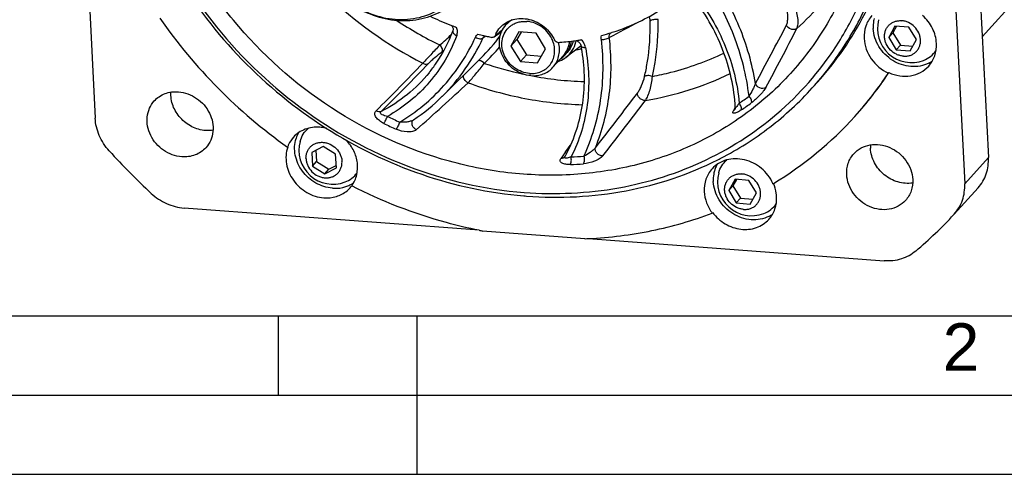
# Model space of a CAD drawing. Header units: millimetres. Extents: x 0 to 420, y 0 to 297.
# Tile 2 of 40: x 105 to 167, y 0 to 29. Entities that reach past the tile are written whole.
import ezdxf

# ---------------------------------------------------------------- set-up
doc = ezdxf.new("R2010")
doc.units = ezdxf.units.MM
doc.header["$LTSCALE"] = 23.1
doc.layers.get('0').update_dxf_attribs({"linetype": 'CONTINUOUS'})
doc.layers.add('COMPONENTS', color=7, linetype='CONTINUOUS')
doc.styles.add('TEXTSTYLE_2', font='arial.ttf')

msp = doc.modelspace()

# ---------------------------------------------------------------- linework, layer by layer
at = {"color": 7, "linetype": 'CONTINUOUS'}
msp.add_line((25, 10), (410, 10), dxfattribs=at)
at = {"color": 2, "linetype": 'CONTINUOUS'}
for p, q in [((121.25, 5), (121.25, 10)), ((130, 0), (130, 10)), ((20, 5), (415, 5)), ((0, 0), (232.75, 0))]:
    msp.add_line(p, q, dxfattribs=at)
at = {"layer": 'COMPONENTS', "color": 7, "linetype": 'CONTINUOUS'}
for p, q in [((201.81272, 67.56042), (165.70296, 27.6353)), ((163.87849, 63.60889), (166.08965, 20.01084)), ((108.73538, 40.88054), (109.66795, 22.49294)), ((163.64465, 36.96573), (164.58872, 18.35131)), ((135.84448, 28.6419), (135.6153, 28.38851)), ((132.25666, 27.99249), (132.25662, 27.9924)), ((160.18747, 28.30986), (159.78798, 27.5961)), ((160.28423, 28.30257), (160.05255, 27.88863)), ((161.06218, 28.2439), (160.18747, 28.30986)), ((161.53742, 27.46418), (161.06218, 28.2439)), ((136.42826, 27.93722), (135.9289, 27.04502)), ((135.9289, 27.04502), (136.31049, 27.46693)), ((136.56782, 27.92669), (136.31049, 27.46693)), ((136.31049, 27.46693), (136.90453, 26.49228)), ((137.52165, 27.85476), (136.42826, 27.93722)), ((138.11569, 26.88011), (137.52165, 27.85476)), ((142.29478, 27.90562), (142.33076, 27.91705)), ((159.78798, 27.5961), (160.05255, 27.88863)), ((159.78798, 27.5961), (160.26321, 26.81638)), ((160.05255, 27.88863), (160.52778, 27.10891)), ((161.13793, 26.75042), (161.53742, 27.46418)), ((135.9289, 27.04502), (136.52294, 26.07037)), ((137.61634, 25.98791), (138.11569, 26.88011)), ((140.3618, 27.06223), (139.40149, 26.33124)), ((140.36832, 27.03398), (140.36833, 27.0339)), ((160.26321, 26.81638), (160.52778, 27.10891)), ((160.26321, 26.81638), (161.13793, 26.75042)), ((160.52778, 27.10891), (161.30574, 27.05024)), ((134.0263, 26.28545), (131.59544, 23.8793)), ((133.84018, 26.10498), (134.0263, 26.28545)), ((136.52294, 26.07037), (136.90453, 26.49228)), ((136.90453, 26.49228), (137.85837, 26.42035)), ((139.22936, 26.42123), (138.58193, 25.70538)), ((139.3239, 26.46612), (139.47908, 26.6377)), ((136.52294, 26.07037), (137.61634, 25.98791)), ((159.79882, 25.37231), (159.77338, 25.34418)), ((150.0997, 23.17107), (150.09969, 23.17114)), ((129.76407, 22.3797), (129.76576, 22.38115)), ((129.76407, 22.3797), (129.76424, 22.37986)), ((129.76576, 22.38115), (129.76677, 22.38194)), ((129.7669, 22.38203), (129.76681, 22.38197)), ((121.8411, 20.69548), (121.81566, 20.66735)), ((124.07744, 20.70898), (123.34178, 20.33498)), ((124.85683, 20.22073), (124.07744, 20.70898)), ((123.34178, 20.33498), (123.38551, 19.47272)), ((123.61416, 20.47346), (123.65008, 19.76524)), ((124.90056, 19.35847), (124.85683, 20.22073)), ((139.33343, 20.05763), (139.33336, 20.05753)), ((139.33359, 20.05783), (139.33344, 20.05762)), ((123.38551, 19.47272), (123.65008, 19.76524)), ((123.38551, 19.47272), (124.1649, 18.98446)), ((123.65008, 19.76524), (124.42947, 19.27699)), ((124.1649, 18.98446), (124.90056, 19.35847)), ((124.42947, 19.27699), (124.89275, 19.51251)), ((124.1649, 18.98446), (124.42947, 19.27699)), ((150.08843, 18.63239), (149.68894, 17.91863)), ((149.68894, 17.91863), (149.95351, 18.21116)), ((150.18519, 18.6251), (149.95351, 18.21116)), ((149.95351, 18.21116), (150.42874, 17.43144)), ((150.96314, 18.56643), (150.08843, 18.63239)), ((151.43837, 17.78671), (150.96314, 18.56643)), ((152.47968, 18.35495), (152.51096, 18.3738)), ((165.43284, 18.09284), (163.9319, 16.43332)), ((149.68894, 17.91863), (150.16417, 17.13891)), ((150.16417, 17.13891), (150.42874, 17.43144)), ((150.42874, 17.43144), (151.2067, 17.37277)), ((151.03889, 17.07295), (151.43837, 17.78671)), ((133.91183, 15.41454), (115.28169, 16.81945)), ((150.16417, 17.13891), (151.03889, 17.07295)), ((148.67087, 16.52566), (148.64543, 16.49753)), ((163.90673, 16.4059), (163.93226, 16.43391)), ((140.6008, 14.88007), (134.13957, 15.36732)), ((140.6008, 14.88007), (140.62787, 14.88119)), ((140.82557, 14.89317), (159.50957, 13.48419))]:
    msp.add_line(p, q, dxfattribs=at)
at = {"layer": 'COMPONENTS', "color": 9, "linetype": 'CONTINUOUS'}
for p, q in [((135.38172, 28.04722), (135.35398, 28.02682)), ((134.33818, 27.68183), (134.16197, 27.55413)), ((131.59515, 23.87901), (131.59544, 23.8793)), ((150.05135, 23.09576), (149.98243, 22.96562)), ((150.09313, 23.17476), (150.05135, 23.09576)), ((150.09877, 23.18545), (150.09313, 23.17476)), ((139.22067, 20.14065), (139.08035, 19.95008)), ((139.22693, 20.14917), (139.22067, 20.14065)), ((139.35972, 20.3302), (139.22693, 20.14917)), ((166.08965, 20.01084), (164.58872, 18.35131))]:
    msp.add_line(p, q, dxfattribs=at)
at = {"layer": 'COMPONENTS', "color": 7, "linetype": 'CONTINUOUS'}
for points in [[(132.18544, 28.35003), (132.19813, 28.33343), (132.22456, 28.2899), (132.24572, 28.24459), (132.26123, 28.1985), (132.27099, 28.15237), (132.27494, 28.10726), (132.27322, 28.06401), (132.26607, 28.02303), (132.25663, 27.9924)], [(134.26079, 27.67695), (134.28648, 27.69258), (134.28855, 27.6935)], [(134.87101, 27.62544), (134.92969, 27.67033), (135.03577, 27.74979), (135.14519, 27.82965)], [(135.14519, 27.82965), (135.25814, 27.91001), (135.34548, 27.9706)], [(140.048, 27.39721), (140.06249, 27.39261), (140.10831, 27.37224), (140.15208, 27.34692)], [(140.15208, 27.34692), (140.19363, 27.31678), (140.23209, 27.28243), (140.26676, 27.24459)], [(140.26676, 27.24459), (140.29759, 27.20326), (140.32389, 27.15919), (140.34509, 27.11327), (140.36098, 27.06579), (140.36832, 27.03398)], [(150.09972, 23.17104), (150.09999, 23.14532), (150.09839, 23.12296), (150.09554, 23.10383), (150.09217, 23.08874), (150.08908, 23.0782), (150.08835, 23.07602)], [(139.33902, 20.06653), (139.33719, 20.06337), (139.33398, 20.05838), (139.33359, 20.05783)]]:
    msp.add_lwpolyline(points, dxfattribs=at)
at = {"layer": 'COMPONENTS', "color": 9, "linetype": 'CONTINUOUS'}
for centre, radius, start, end in [((142.07416, 41.30466), 17.74392, 312.189928, 326.8356708), ((142.10842, 48.94809), 25.80837, 226.2281509, 242.9319298), ((142.06321, 48.81509), 24.16466, 236.4649959, 243.8932254), ((143.05463, 17.5762), 12.98135, 126.3850249, 128.1728931), ((-56.7015, 406.1118), 427.56706, 297.7136053, 298.0015752), ((-36.84115, 127.25064), 214.34288, 331.4138372, 332.5294619), ((-34.87396, 125.34272), 212.40248, 331.6342126, 332.7708185), ((125.83007, 34.00635), 8.8789, 309.0990487, 315.6525372), ((122.79661, 32.75814), 12.50013, 314.7457605, 335.3977166), ((142.36033, 18.46493), 11.85357, 128.189542, 128.8629987), ((125.76582, 33.81749), 9.19984, 309.099358, 310.2855563), ((125.3701, 35.2991), 12.88513, 313.5278601, 319.8954908), ((139.75682, 29.44929), 2.64692, 276.2274988, 282.3983347), ((139.77032, 29.38364), 2.5799, 282.4186769, 283.9817927), ((138.07776, 27.46273), 1.55271, 317.8740974, 320.9829273), ((138.07743, 27.46299), 1.55313, 320.9831552, 322.8739901), ((138.07715, 27.4632), 1.55347, 322.8741264, 324.3483999), ((138.07233, 27.46661), 1.55939, 324.3496742, 326.7766454), ((138.06739, 27.46988), 1.56531, 326.7757415, 327.6113551), ((44.15259, 107.67267), 118.77858, 314.5012456, 316.5370331), ((44.88667, 107.32814), 118.27861, 314.4664792, 316.527793), ((141.48899, 47.43185), 22.66411, 251.3576209, 257.8064566), ((141.2442, 46.24904), 21.45593, 259.1174111, 268.1814685), ((38.69337, 125.65625), 138.27795, 311.2954064, 313.1239983), ((12.76212, 122.26878), 163.8384, 321.6575314, 323.1905544), ((139.85099, 38.88808), 18.67536, 304.1888397, 306.5257827), ((14.71414, 120.65059), 161.99074, 321.6353093, 323.2006131), ((149.85943, 23.19429), 0.25838, 329.8939547, 332.1233618), ((139.78726, 38.74086), 19.01799, 304.1995641, 306.5365071), ((139.61869, 45.90577), 25.97489, 243.7536969, 245.6293448), ((149.83616, 23.21846), 0.2921, 300.0512591, 307.2088278), ((139.59067, 45.88982), 26.44953, 243.7564051, 245.6320529), ((30.11931, 100.32038), 135.39534, 323.7869289, 324.0312976), ((139.11964, 20.22698), 0.27432, 293.1815058, 300.5501317), ((139.5048, 19.97454), 0.18958, 150.9432283, 154.225872), ((138.9107, 41.9673), 21.93452, 272.1406135, 274.2400869), ((138.85165, 41.8823), 22.33451, 272.1399067, 274.2393801)]:
    msp.add_arc(centre, radius, start, end, dxfattribs=at)
at = {"layer": 'COMPONENTS', "color": 7, "linetype": 'CONTINUOUS'}
for centre, radius, start, end in [((138.53583, 40.09518), 12.74951, 296.3541868, 310.5809199), ((140.92029, 47.63261), 33.04712, 214.7106256, 234.6827956), ((138.43187, 44.65674), 17.46641, 244.186404, 248.6370079), ((136.77621, 27.33711), 1.56625, 119.3823293, 137.8336993), ((138.28009, 40.62277), 13.3358, 287.6826584, 296.3325213), ((161.23033, 28.15763), 2.15077, 165.004337, 290.7415646), ((138.34281, 44.4361), 17.22848, 248.6455644, 249.0556645), ((138.30952, 44.34858), 17.13485, 249.0549967, 250.1772615), ((136.73485, 27.22163), 1.37306, 126.7934843, 134.7651532), ((138.1597, 43.86354), 16.62701, 254.926066, 256.2272348), ((125.1712, 35.22921), 12.58586, 314.7146086, 323.2230517), ((138.14129, 43.7894), 16.55061, 256.2280061, 256.5057588), ((138.13198, 43.75046), 16.51058, 256.5056592, 257.0353666), ((138.11368, 43.67036), 16.42841, 257.0349055, 258.1000548), ((136.53339, 27.06638), 1.72891, 153.6569657, 158.689644), ((136.87307, 26.71668), 1.82232, 18.3792662, 21.6807947), ((138.00001, 41.87036), 14.61779, 273.5281297, 277.4007851), ((138.02571, 41.6559), 14.4018, 277.4092961, 278.072554), ((138.21109, 27.75982), 1.88194, 346.0422757, 348.9034824), ((138.03201, 41.61116), 14.35662, 278.0727376, 278.383452), ((138.04106, 41.55058), 14.29537, 278.3829759, 279.3599076), ((138.17408, 40.94533), 13.67531, 284.7390265, 287.5371161), ((137.01078, 26.79184), 1.98549, 11.6324283, 14.3156808), ((128.93389, 24.86801), 11.63776, 10.1918591, 10.7257943), ((138.14666, 27.53108), 1.58746, 304.9984493, 317.8659815), ((138.14768, 27.52971), 1.58578, 317.8781457, 326.1820895), ((138.3491, 27.71347), 1.73727, 304.1603408, 307.2734227), ((161.44633, 27.68186), 1.92196, 296.9227257, 305.27958), ((140.79334, 37.84895), 22.72908, 317.8847455, 326.621593), ((140.81361, 37.88104), 22.73558, 317.8863543, 326.6204186), ((122.72013, 32.8532), 12.62149, 303.9393887, 314.6816132), ((140.73079, 37.92813), 22.82858, 301.0661638, 317.8426282), ((124.24832, 20.62199), 1.98004, 162.2909734, 162.8434979), ((124.20174, 20.63774), 1.93087, 151.1080147, 162.3156697), ((124.68874, 20.47432), 2.15081, 165.0040985, 290.7409453), ((160.63522, 20.69199), 1.99696, 176.7000697, 182.913625), ((142.49539, 49.37915), 43.10907, 222.1866684, 227.2067527), ((131.15716, 24.61425), 9.36079, 330.9342515, 332.1328947), ((139.5131, 38.66541), 21.05606, 296.7465042, 297.3444229), ((150.6842, 18.62944), 1.97333, 159.8904205, 165.834606), ((150.63862, 18.64632), 1.92472, 150.9598986, 159.8959021), ((151.13129, 18.48017), 2.15077, 165.004337, 290.7415646), ((124.38569, 19.35246), 1.87224, 309.4960766, 317.8056193), ((124.88412, 20.04024), 1.96862, 293.9682116, 294.3508731), ((124.89332, 20.02044), 1.9468, 294.3443346, 298.4634942), ((124.3928, 19.34583), 1.86252, 317.8097936, 322.5380741), ((124.91121, 19.98719), 1.90904, 298.4673619, 304.6912118), ((124.37438, 19.31214), 1.85357, 323.7136263, 324.87118), ((150.17682, 17.33709), 2.51777, 23.8454042, 24.1634351), ((138.80836, 42.74302), 25.24212, 265.306563, 265.68733), ((151.34731, 18.00435), 1.92191, 296.9226704, 305.2964414), ((142.29661, 36.55234), 29.54448, 310.550105, 317.0075417), ((139.67336, 44.45188), 29.60633, 258.7779278, 259.2273658), ((139.497, 41.93567), 27.07811, 272.3935513, 272.813419)]:
    msp.add_arc(centre, radius, start, end, dxfattribs=at)
for points, knots in [([(154.96231, 24.40107), (155.68715, 25.20247), (157.01358, 26.93043), (158.5692, 29.81666), (159.66407, 32.94424), (160.48732, 37.37885), (160.24769, 43.22099), (158.01666, 50.01362), (154.0399, 56.14705), (148.62791, 61.1531), (142.20235, 64.65026), (137.47903, 65.80958), (135.12191, 66.05064)], [0, 0, 0, 0, 0.05781141, 0.11595199, 0.17471939, 0.23435299, 0.35646445, 0.48287006, 0.6125034, 0.74339334, 0.87323372, 1, 1, 1, 1]), ([(156.6362, 27.30134), (157.17345, 28.15741), (158.1244, 29.96348), (159.48598, 33.85839), (160.10987, 39.15524), (159.10102, 45.60385), (156.43958, 51.75678), (152.32012, 57.19188), (147.02854, 61.54129), (140.93225, 64.50548), (136.5285, 65.43145), (134.3402, 65.59647)], [0, 0, 0, 0, 0.0578605, 0.11631826, 0.23551434, 0.3587866, 0.48584854, 0.61542042, 0.74560712, 0.87436763, 1, 1, 1, 1]), ([(119.11676, 61.23935), (118.20922, 60.53419), (116.5123, 58.96363), (114.41196, 56.19905), (112.80852, 53.09426), (111.74019, 49.72481), (111.23085, 46.16995), (111.30978, 41.25923), (112.86395, 35.08211), (116.77827, 28.39283), (122.39614, 22.92153), (129.21019, 19.15664), (134.25696, 17.99417), (136.76404, 17.80511)], [0, 0, 0, 0, 0.05809815, 0.11619278, 0.17466861, 0.23386805, 0.29405561, 0.3553938, 0.48126935, 0.61100326, 0.74244339, 0.87290433, 1, 1, 1, 1]), ([(113.96509, 55.97125), (113.45133, 55.09852), (112.54771, 53.26351), (111.27814, 49.32699), (110.75948, 44.00779), (111.86509, 37.56273), (114.59252, 31.42941), (118.74905, 26.01663), (124.05478, 21.68045), (130.1519, 18.71103), (134.55342, 17.7653), (136.74294, 17.58554)], [0, 0, 0, 0, 0.05789062, 0.11640922, 0.23576724, 0.35915414, 0.48622998, 0.61571997, 0.74577594, 0.87441946, 1, 1, 1, 1]), ([(155.28099, 24.75345), (155.87505, 25.41032), (156.97978, 26.80704), (158.35108, 29.10681), (159.42051, 31.5833), (160.43023, 35.09303), (160.86179, 39.76729), (160.31907, 43.50588), (159.84381, 45.3431)], [0, 0, 0, 0, 0.12105677, 0.24257988, 0.36500548, 0.48871231, 0.74060963, 1, 1, 1, 1]), ([(157.21241, 31.14331), (156.75819, 29.99919), (155.63493, 27.79824), (153.35003, 24.88888), (150.54104, 22.47338), (147.29373, 20.62521), (143.70587, 19.39732), (139.88462, 18.8234), (135.94129, 18.91792), (130.64412, 19.93263), (124.326, 22.81868), (119.12392, 27.47365), (115.93673, 31.98281), (114.11367, 35.6492), (112.91296, 39.4926), (112.54731, 42.13134), (112.48091, 43.44061)], [0, 0, 0, 0, 0.05869233, 0.11697078, 0.17531958, 0.23421267, 0.29404936, 0.35510422, 0.4174992, 0.48119826, 0.61127744, 0.74309943, 0.80879694, 0.87369892, 0.93749501, 1, 1, 1, 1]), ([(123.21943, 33.94619), (123.28099, 33.42487), (123.56395, 32.38089), (124.39668, 30.98015), (125.57318, 29.82565), (126.99671, 29.01369), (128.55129, 28.61255), (130.10968, 28.66133), (131.53763, 29.16286), (132.32206, 29.78096), (132.64607, 30.13925)], [0, 0, 0, 0, 0.12574736, 0.25510692, 0.38609266, 0.5162221, 0.64326622, 0.76591642, 0.88428216, 1, 1, 1, 1]), ([(123.28142, 34.13815), (123.3078, 33.61805), (123.52971, 32.56411), (124.29916, 31.13379), (125.43891, 29.94438), (126.84693, 29.103), (128.39915, 28.68607), (129.95816, 28.73777), (131.37807, 29.26167), (132.1428, 29.90409), (132.45234, 30.27392)], [0, 0, 0, 0, 0.12501376, 0.25408798, 0.38520729, 0.51568964, 0.64306443, 0.76586575, 0.88422689, 1, 1, 1, 1]), ([(150.09969, 23.17118), (150.03431, 24.41764), (149.46784, 26.94542), (148.17034, 29.1785), (147.36878, 30.1932)], [0, 0, 0, 0, 0.4911596, 1, 1, 1, 1]), ([(135.24464, 28.21721), (135.35195, 28.33587), (135.60475, 28.54491), (136.21763, 28.81043), (137.11481, 28.81048), (138.08194, 28.31906), (138.54056, 27.73541), (138.6913, 27.4105)], [0, 0, 0, 0, 0.11638526, 0.23479654, 0.48046667, 0.73943257, 1, 1, 1, 1]), ([(135.91248, 28.32117), (135.98312, 28.37401), (136.13607, 28.46701), (136.38931, 28.56211), (136.66038, 28.61121), (136.84597, 28.61241), (136.93898, 28.60539)], [0, 0, 0, 0, 0.24347545, 0.49058781, 0.7425773, 1, 1, 1, 1]), ([(158.73024, 28.97141), (158.55968, 28.78284), (158.29066, 28.32213), (158.22417, 27.79511), (158.23748, 27.53275)], [0, 0, 0, 0, 0.49184585, 1, 1, 1, 1]), ([(158.86991, 28.78982), (158.85722, 28.73957), (158.81386, 28.53454), (158.80188, 28.32306), (158.80987, 28.16562)], [0, 0, 0, 0, 0.24743293, 1, 1, 1, 1]), ([(160.71951, 26.41003), (160.64438, 26.4157), (160.49332, 26.44195), (160.20327, 26.54943), (159.88076, 26.77899), (159.65476, 27.10306), (159.55289, 27.39221), (159.51922, 27.61361), (159.52951, 27.83219), (159.58358, 28.03956), (159.67957, 28.22753), (159.81384, 28.38856), (159.98103, 28.51619), (160.17441, 28.60542), (160.38617, 28.65297), (160.53255, 28.65578), (160.60589, 28.65025)], [0, 0, 0, 0, 0.06387024, 0.12904133, 0.26108216, 0.39240484, 0.45677746, 0.51968184, 0.58103955, 0.64101048, 0.69998342, 0.75852176, 0.81726721, 0.87682524, 0.93765253, 1, 1, 1, 1]), ([(160.71951, 26.41003), (160.79285, 26.4045), (160.93922, 26.40731), (161.15099, 26.45486), (161.34437, 26.54409), (161.51155, 26.67172), (161.64582, 26.83275), (161.74182, 27.02072), (161.79589, 27.2281), (161.80617, 27.44667), (161.77251, 27.66807), (161.67064, 27.95722), (161.44464, 28.28129), (161.12213, 28.51085), (160.83207, 28.61833), (160.68102, 28.64459), (160.60589, 28.65025)], [0, 0, 0, 0, 0.06234747, 0.12317476, 0.18273279, 0.24147824, 0.30001658, 0.35898952, 0.41896045, 0.48031816, 0.54322254, 0.60759516, 0.73891784, 0.87095867, 0.93612976, 1, 1, 1, 1]), ([(162.80808, 27.21813), (162.7915, 27.54504), (162.60808, 28.20855), (162.18739, 28.74886), (161.93345, 28.97421)], [0, 0, 0, 0, 0.49086796, 1, 1, 1, 1]), ([(130.76466, 25.36903), (130.92253, 25.5643), (131.52453, 26.37405), (131.99205, 27.28282), (132.25666, 27.99249)], [0, 0, 0, 0, 0.24899209, 1, 1, 1, 1]), ([(137.1933, 25.1801), (137.00988, 25.19393), (136.64073, 25.27525), (136.13581, 25.53731), (135.70814, 25.9201), (135.39172, 26.39366), (135.21188, 26.92133), (135.18475, 27.46211), (135.31478, 27.97174), (135.50249, 28.26377), (135.61531, 28.3885)], [0, 0, 0, 0, 0.12651003, 0.25626769, 0.38725833, 0.51711379, 0.64378089, 0.76611742, 0.88432323, 1, 1, 1, 1]), ([(137.10562, 25.31974), (136.94083, 25.33216), (136.60915, 25.40625), (136.15727, 25.64543), (135.77758, 25.99425), (135.50153, 26.42435), (135.35218, 26.90114), (135.34384, 27.38599), (135.47944, 27.83738), (135.66088, 28.09027), (135.76794, 28.1965)], [0, 0, 0, 0, 0.12675174, 0.25678772, 0.38798524, 0.51787586, 0.64436862, 0.7663888, 0.88431833, 1, 1, 1, 1]), ([(138.56648, 27.38991), (138.50091, 27.55488), (138.31985, 27.86944), (137.93285, 28.24943), (137.46185, 28.51149), (137.11252, 28.5923), (136.93898, 28.60539)], [0, 0, 0, 0, 0.24998096, 0.5033732, 0.75492908, 1, 1, 1, 1]), ([(162.31657, 25.96821), (162.14812, 25.88261), (161.77817, 25.75872), (160.98256, 25.71847), (159.98368, 26.06515), (159.09752, 26.95663), (158.83011, 27.76658), (158.80987, 28.16562)], [0, 0, 0, 0, 0.11793419, 0.23966928, 0.49229995, 0.75061363, 1, 1, 1, 1]), ([(138.89957, 27.28028), (138.85749, 27.27768), (138.76921, 27.30289), (138.70955, 27.37117), (138.6913, 27.4105)], [0, 0, 0, 0, 0.4929374, 1, 1, 1, 1]), ([(139.85663, 27.37103), (139.82577, 27.23487), (139.73094, 26.97082), (139.57138, 26.73975), (139.47907, 26.63769)], [0, 0, 0, 0, 0.50359855, 1, 1, 1, 1]), ([(158.23748, 27.53275), (158.26051, 27.07856), (158.59839, 26.15944), (159.34692, 25.54017), (159.77338, 25.34418)], [0, 0, 0, 0, 0.49212389, 1, 1, 1, 1]), ([(136.76404, 17.80511), (138.75232, 17.65517), (142.72513, 17.83277), (148.33939, 19.60734), (153.16463, 22.78474), (155.63761, 25.71017), (156.6362, 27.30134)], [0, 0, 0, 0, 0.25902541, 0.51024752, 0.75596084, 1, 1, 1, 1]), ([(137.10562, 25.31974), (137.23181, 25.31022), (137.48382, 25.31917), (137.84321, 25.42061), (138.15979, 25.60513), (138.41546, 25.86314), (138.59585, 26.18022), (138.69131, 26.53848), (138.69753, 26.91799), (138.64309, 27.16887), (138.60244, 27.29127)], [0, 0, 0, 0, 0.12851242, 0.25339719, 0.37554963, 0.49648022, 0.6180142, 0.74182428, 0.86903432, 1, 1, 1, 1]), ([(138.58192, 25.70539), (138.66818, 25.80075), (138.81836, 26.01547), (138.95899, 26.38555), (139.00994, 26.78643), (138.98311, 27.05797), (138.95549, 27.19218)], [0, 0, 0, 0, 0.24297324, 0.48916223, 0.74107094, 1, 1, 1, 1]), ([(139.22936, 26.42123), (139.34261, 26.54645), (139.53125, 26.83814), (139.61903, 27.17358), (139.63789, 27.3444)], [0, 0, 0, 0, 0.49555335, 1, 1, 1, 1]), ([(139.40122, 26.33103), (139.55693, 26.44955), (139.83156, 26.74393), (139.98969, 27.11369), (140.03747, 27.30588)], [0, 0, 0, 0, 0.49699924, 1, 1, 1, 1]), ([(139.43242, 20.23881), (139.95557, 21.22822), (140.6619, 23.45486), (140.59406, 25.78117), (140.38802, 26.92725)], [0, 0, 0, 0, 0.49009441, 1, 1, 1, 1]), ([(139.72942, 27.35564), (139.71258, 27.22874), (139.65162, 26.97996), (139.53514, 26.75157), (139.46516, 26.64713)], [0, 0, 0, 0, 0.50452796, 1, 1, 1, 1]), ([(161.99203, 26.14627), (162.1516, 26.2067), (162.45321, 26.37481), (162.68838, 26.62811), (162.78269, 26.76798)], [0, 0, 0, 0, 0.5028577, 1, 1, 1, 1]), ([(162.31536, 25.7795), (162.48591, 25.96807), (162.7549, 26.42877), (162.82139, 26.95578), (162.80808, 27.21813)], [0, 0, 0, 0, 0.4918465, 1, 1, 1, 1]), ([(137.1933, 25.1801), (137.32516, 25.17015), (137.58839, 25.17715), (137.96688, 25.27198), (138.3071, 25.44706), (138.49844, 25.61309), (138.58192, 25.70539)], [0, 0, 0, 0, 0.25853742, 0.51030659, 0.75666916, 1, 1, 1, 1]), ([(159.79882, 25.37231), (160.01536, 25.27279), (160.47043, 25.13441), (161.17063, 25.13356), (161.81633, 25.34465), (162.17039, 25.61922), (162.31536, 25.7795)], [0, 0, 0, 0, 0.26310057, 0.5169243, 0.76141869, 1, 1, 1, 1]), ([(149.18496, 19.96212), (150.27178, 20.52414), (152.34392, 21.83673), (154.1474, 23.50008), (154.96231, 24.40107)], [0, 0, 0, 0, 0.50178267, 1, 1, 1, 1]), ([(113.40047, 23.58249), (113.58394, 23.78528), (114.06829, 24.11047), (114.64306, 24.18137), (114.92758, 24.15991)], [0, 0, 0, 0, 0.48938963, 1, 1, 1, 1]), ([(116.63682, 21.71236), (116.34083, 21.73468), (115.74577, 21.90703), (115.13412, 22.37769), (114.76867, 22.86759), (114.50784, 23.40151), (114.43349, 23.85099), (114.45017, 24.1395)], [0, 0, 0, 0, 0.24866452, 0.50406046, 0.63190212, 0.75789932, 1, 1, 1, 1]), ([(114.92758, 24.15991), (115.33278, 24.12935), (115.94447, 23.90019), (116.56079, 23.34587), (116.90959, 22.82467), (117.10715, 22.24419), (117.13693, 21.64926), (116.99374, 21.08864), (116.78713, 20.76746), (116.663, 20.63025)], [0, 0, 0, 0, 0.2546162, 0.38590275, 0.51604626, 0.64299356, 0.76560008, 0.88406665, 1, 1, 1, 1]), ([(115.13588, 20.05284), (114.73068, 20.0834), (114.11899, 20.31256), (113.50268, 20.86688), (113.15387, 21.38808), (112.95631, 21.96856), (112.92653, 22.56349), (113.06972, 23.12411), (113.27633, 23.44529), (113.40047, 23.58249)], [0, 0, 0, 0, 0.2546162, 0.38590275, 0.51604626, 0.64299356, 0.76560008, 0.88406665, 1, 1, 1, 1]), ([(110.55326, 20.42933), (110.2938, 20.71565), (109.87044, 21.36453), (109.68685, 22.1203), (109.66795, 22.49294)], [0, 0, 0, 0, 0.50874213, 1, 1, 1, 1]), ([(123.85491, 21.91818), (123.5444, 21.94159), (122.91709, 21.86419), (122.38864, 21.50908), (122.18845, 21.28772)], [0, 0, 0, 0, 0.51060821, 1, 1, 1, 1]), ([(122.61117, 21.03085), (122.65329, 21.18811), (122.78181, 21.49081), (122.99389, 21.74254), (123.11459, 21.84893)], [0, 0, 0, 0, 0.50294852, 1, 1, 1, 1]), ([(124.30679, 21.83996), (124.26951, 21.85008), (124.12095, 21.88673), (123.96895, 21.90958), (123.85491, 21.91818)], [0, 0, 0, 0, 0.25251418, 1, 1, 1, 1]), ([(117.11321, 21.73131), (116.99575, 21.71262), (116.83586, 21.70189), (116.67689, 21.70934), (116.63682, 21.71236)], [0, 0, 0, 0, 0.7474612, 1, 1, 1, 1]), ([(122.18845, 21.28772), (122.067, 21.15342), (121.93024, 20.94805), (121.8366, 20.72467), (121.81566, 20.66735)], [0, 0, 0, 0, 0.7479326, 1, 1, 1, 1]), ([(124.65454, 18.07061), (124.2876, 18.09828), (123.551, 18.33371), (122.83541, 18.97486), (122.45635, 19.62545), (122.28795, 20.15294), (122.24582, 20.6904), (122.30538, 21.04085), (122.35638, 21.20607)], [0, 0, 0, 0, 0.25083633, 0.50798611, 0.63577387, 0.76073456, 0.88213282, 1, 1, 1, 1]), ([(116.663, 20.63025), (116.47952, 20.42747), (115.99518, 20.10228), (115.4204, 20.03138), (115.13588, 20.05284)], [0, 0, 0, 0, 0.48938963, 1, 1, 1, 1]), ([(121.82961, 20.66313), (121.77246, 20.49761), (121.70146, 20.14451), (121.73085, 19.59902), (121.89111, 19.061), (122.26576, 18.39484), (122.98672, 17.73608), (123.73483, 17.49397), (124.10759, 17.46586)], [0, 0, 0, 0, 0.11765391, 0.23881536, 0.36363624, 0.49141666, 0.74883754, 1, 1, 1, 1]), ([(122.98488, 19.93241), (122.98121, 20.0047), (122.98797, 20.14882), (123.04205, 20.35613), (123.13804, 20.54412), (123.27231, 20.70515), (123.4395, 20.83277), (123.63287, 20.922), (123.8447, 20.96955), (124.06672, 20.97383), (124.29048, 20.93491), (124.58063, 20.82743), (124.9031, 20.59789), (125.12911, 20.27376), (125.23098, 19.98471), (125.2537, 19.83515), (125.25746, 19.76103)], [0, 0, 0, 0, 0.06135907, 0.12132834, 0.18030204, 0.23884014, 0.29758584, 0.3571431, 0.41797208, 0.48031816, 0.54418699, 0.60935973, 0.74140001, 0.87272324, 0.93709423, 1, 1, 1, 1]), ([(125.89034, 18.24557), (126.03045, 18.44471), (126.23675, 18.91149), (126.26931, 19.68564), (126.0363, 20.45172), (125.72498, 20.89865), (125.53855, 21.09595)], [0, 0, 0, 0, 0.23623705, 0.48110797, 0.73664492, 1, 1, 1, 1]), ([(157.59185, 20.24998), (157.72276, 20.39468), (158.04154, 20.6431), (158.62227, 20.83794), (159.25409, 20.84406), (160.08885, 20.60424), (160.96516, 19.89517), (161.28487, 19.03951), (161.30631, 18.61677)], [0, 0, 0, 0, 0.11635705, 0.23551809, 0.35915324, 0.48726344, 0.74759056, 1, 1, 1, 1]), ([(161.3046, 18.39879), (160.99751, 18.34985), (160.33914, 18.40226), (159.47106, 18.87216), (158.8414, 19.63692), (158.6568, 20.27592), (158.64084, 20.59048)], [0, 0, 0, 0, 0.24341184, 0.49776669, 0.75345345, 1, 1, 1, 1]), ([(122.98488, 19.93241), (122.98864, 19.8583), (123.01136, 19.70873), (123.11322, 19.41968), (123.33924, 19.09556), (123.66171, 18.86602), (123.95185, 18.75854), (124.17562, 18.71961), (124.39764, 18.7239), (124.60947, 18.77144), (124.80283, 18.86067), (124.97002, 18.9883), (125.1043, 19.14933), (125.20029, 19.33732), (125.25436, 19.54462), (125.26113, 19.68874), (125.25746, 19.76103)], [0, 0, 0, 0, 0.06290577, 0.12727676, 0.25859998, 0.39064027, 0.45581301, 0.51968184, 0.58202792, 0.6428569, 0.70241416, 0.76115986, 0.81969796, 0.87867166, 0.93864093, 1, 1, 1, 1]), ([(152.47399, 18.36772), (152.31011, 18.733), (151.80538, 19.3918), (150.89042, 19.86145), (150.10965, 19.9549), (149.54497, 19.87891), (149.03446, 19.66045), (148.75141, 19.42684), (148.63136, 19.29411)], [0, 0, 0, 0, 0.25984912, 0.51838211, 0.64399644, 0.76565637, 0.88384506, 1, 1, 1, 1]), ([(157.13991, 18.93096), (157.12771, 19.17152), (157.18867, 19.65475), (157.43546, 20.07709), (157.59185, 20.24998)], [0, 0, 0, 0, 0.50816521, 1, 1, 1, 1]), ([(165.43329, 18.09335), (165.66051, 18.34479), (166.0189, 18.95885), (166.10738, 19.66122), (166.08965, 20.01084)], [0, 0, 0, 0, 0.49189847, 1, 1, 1, 1]), ([(136.91017, 17.57237), (139.00486, 17.41441), (143.18887, 17.61879), (147.17163, 18.94618), (148.98925, 19.86221)], [0, 0, 0, 0, 0.50788613, 1, 1, 1, 1]), ([(148.63136, 19.29411), (148.46076, 19.10552), (148.19163, 18.64479), (148.12513, 18.11768), (148.13844, 17.85528)], [0, 0, 0, 0, 0.49184185, 1, 1, 1, 1]), ([(149.05366, 19.03679), (149.09583, 19.1942), (149.22449, 19.49717), (149.43689, 19.74906), (149.55776, 19.85547)], [0, 0, 0, 0, 0.50294953, 1, 1, 1, 1]), ([(125.4505, 18.46285), (125.6029, 18.52056), (125.89148, 18.67893), (126.12086, 18.91548), (126.21463, 19.0464)], [0, 0, 0, 0, 0.50294957, 1, 1, 1, 1]), ([(148.77087, 19.11235), (148.75818, 19.0621), (148.71481, 18.85707), (148.70284, 18.64559), (148.71083, 18.48815)], [0, 0, 0, 0, 0.24743293, 1, 1, 1, 1]), ([(150.62047, 16.73256), (150.54533, 16.73823), (150.39428, 16.76449), (150.10423, 16.87196), (149.78172, 17.10152), (149.55571, 17.42559), (149.45385, 17.71474), (149.42018, 17.93614), (149.43047, 18.15472), (149.48454, 18.36209), (149.58053, 18.55006), (149.7148, 18.7111), (149.88199, 18.83872), (150.07537, 18.92795), (150.28713, 18.9755), (150.43351, 18.97831), (150.50685, 18.97278)], [0, 0, 0, 0, 0.06387024, 0.12904133, 0.26108216, 0.39240484, 0.45677746, 0.51968184, 0.58103955, 0.64101048, 0.69998342, 0.75852176, 0.81726721, 0.87682524, 0.93765253, 1, 1, 1, 1]), ([(150.62047, 16.73256), (150.69381, 16.72703), (150.84018, 16.72984), (151.05195, 16.77739), (151.24533, 16.86662), (151.41251, 16.99425), (151.54678, 17.15528), (151.64278, 17.34325), (151.69684, 17.55063), (151.70713, 17.7692), (151.67346, 17.9906), (151.5716, 18.27975), (151.34559, 18.60382), (151.02309, 18.83338), (150.73303, 18.94086), (150.58198, 18.96712), (150.50685, 18.97278)], [0, 0, 0, 0, 0.06234747, 0.12317476, 0.18273279, 0.24147824, 0.30001658, 0.35898952, 0.41896045, 0.48031816, 0.54322254, 0.60759516, 0.73891784, 0.87095867, 0.93612976, 1, 1, 1, 1]), ([(160.85437, 17.29775), (160.72346, 17.15305), (160.40468, 16.90462), (159.82394, 16.70979), (159.19213, 16.70367), (158.35736, 16.94348), (157.48106, 17.65256), (157.16135, 18.50822), (157.13991, 18.93096)], [0, 0, 0, 0, 0.11635705, 0.23551809, 0.35915324, 0.48726344, 0.74759056, 1, 1, 1, 1]), ([(124.65454, 18.07061), (124.74389, 18.06387), (125.09374, 18.05755), (125.44612, 18.13568), (125.68384, 18.24136)], [0, 0, 0, 0, 0.25618573, 1, 1, 1, 1]), ([(133.9116, 15.41162), (133.22072, 15.54869), (130.45106, 16.20103), (127.77526, 17.24372), (125.86848, 18.21516)], [0, 0, 0, 0, 0.24763253, 1, 1, 1, 1]), ([(152.21753, 16.29074), (152.04908, 16.20514), (151.67913, 16.08125), (150.88352, 16.041), (149.88464, 16.38768), (148.99848, 17.27916), (148.73106, 18.08911), (148.71083, 18.48815)], [0, 0, 0, 0, 0.11793419, 0.23966928, 0.49229995, 0.75061363, 1, 1, 1, 1]), ([(152.70904, 17.54066), (152.7055, 17.61057), (152.67773, 17.89381), (152.59711, 18.17134), (152.51173, 18.36798)], [0, 0, 0, 0, 0.24615364, 1, 1, 1, 1]), ([(161.30631, 18.61677), (161.31851, 18.37621), (161.25754, 17.89297), (161.01076, 17.47063), (160.85437, 17.29775)], [0, 0, 0, 0, 0.50816521, 1, 1, 1, 1]), ([(163.93235, 16.43382), (164.15958, 16.68526), (164.51796, 17.29932), (164.60645, 18.0017), (164.58872, 18.35131)], [0, 0, 0, 0, 0.49189847, 1, 1, 1, 1]), ([(113.20904, 17.74529), (113.49441, 17.48109), (114.14529, 17.0469), (114.90431, 16.84791), (115.28169, 16.81945)], [0, 0, 0, 0, 0.50680429, 1, 1, 1, 1]), ([(124.10759, 17.46586), (124.37242, 17.44589), (124.9041, 17.49608), (125.3795, 17.74538), (125.57648, 17.90771)], [0, 0, 0, 0, 0.50992151, 1, 1, 1, 1]), ([(148.13844, 17.85528), (148.1506, 17.61534), (148.25523, 17.12925), (148.49622, 16.69587), (148.64543, 16.49753)], [0, 0, 0, 0, 0.49186739, 1, 1, 1, 1]), ([(152.21612, 16.10183), (152.38672, 16.29042), (152.65584, 16.75115), (152.72235, 17.27826), (152.70904, 17.54066)], [0, 0, 0, 0, 0.49184198, 1, 1, 1, 1]), ([(151.89299, 16.4688), (152.05253, 16.52921), (152.35408, 16.69729), (152.58923, 16.95052), (152.68354, 17.09035)], [0, 0, 0, 0, 0.50285813, 1, 1, 1, 1]), ([(140.82609, 14.8902), (142.17113, 14.9563), (144.8315, 15.2868), (147.4087, 16.02916), (148.64543, 16.49753)], [0, 0, 0, 0, 0.50453732, 1, 1, 1, 1]), ([(148.67087, 16.52566), (148.88386, 16.24253), (149.42192, 15.76107), (150.41973, 15.41143), (151.43928, 15.5005), (152.00537, 15.86884), (152.21612, 16.10183)], [0, 0, 0, 0, 0.26363125, 0.52148462, 0.76623373, 1, 1, 1, 1]), ([(161.50386, 14.10333), (161.23962, 13.87725), (160.59567, 13.52802), (159.87051, 13.45697), (159.50957, 13.48419)], [0, 0, 0, 0, 0.48998827, 1, 1, 1, 1])]:
    msp.add_open_spline(points, degree=3, knots=knots, dxfattribs=at)
at = {"layer": 'COMPONENTS', "color": 9, "linetype": 'CONTINUOUS'}
for points, knots in [([(150.96628, 23.88076), (150.81358, 25.18677), (150.15027, 27.80216), (148.87013, 30.1727), (148.09503, 31.27873)], [0, 0, 0, 0, 0.49330819, 1, 1, 1, 1]), ([(151.37303, 24.6919), (151.17452, 25.91467), (150.47307, 28.34818), (149.2495, 30.56219), (148.52152, 31.60097)], [0, 0, 0, 0, 0.49408014, 1, 1, 1, 1]), ([(147.53889, 30.32151), (148.32877, 29.3256), (149.62303, 27.13936), (150.23916, 24.66801), (150.34509, 23.44001)], [0, 0, 0, 0, 0.50770037, 1, 1, 1, 1]), ([(153.33418, 28.37589), (153.3682, 28.44128), (153.40964, 28.60482), (153.42929, 28.96853), (153.38168, 29.26079), (153.32247, 29.45057)], [0, 0, 0, 0, 0.20240969, 0.45407378, 1, 1, 1, 1]), ([(153.99081, 28.15778), (154.03454, 28.24817), (154.07855, 28.47746), (154.05574, 28.99158), (153.93178, 29.39689), (153.80762, 29.65512)], [0, 0, 0, 0, 0.19535905, 0.44252737, 1, 1, 1, 1]), ([(144.37035, 25.1229), (144.43566, 25.40673), (144.66281, 26.56142), (144.74243, 27.74443), (144.72267, 28.62939)], [0, 0, 0, 0, 0.24757113, 1, 1, 1, 1]), ([(144.72267, 28.62939), (144.72138, 28.68718), (144.71267, 28.77718), (144.67563, 28.87509), (144.64508, 28.89386)], [0, 0, 0, 0, 0.61718934, 1, 1, 1, 1]), ([(145.22555, 28.72735), (145.12577, 28.73762), (144.97976, 28.73241), (144.81178, 28.68737), (144.74449, 28.65161), (144.72267, 28.62939)], [0, 0, 0, 0, 0.57601174, 0.8211516, 1, 1, 1, 1]), ([(144.86454, 25.1343), (144.93146, 25.42514), (145.16422, 26.60833), (145.2458, 27.82055), (145.22555, 28.72735)], [0, 0, 0, 0, 0.2475712, 1, 1, 1, 1]), ([(132.25667, 27.99239), (132.23953, 27.94608), (132.29308, 27.85092), (132.39207, 27.77223), (132.46442, 27.73067), (132.5043, 27.71208)], [0, 0, 0, 0, 0.37634297, 0.66468533, 1, 1, 1, 1]), ([(132.50418, 27.7118), (132.53412, 27.79209), (132.56363, 27.96933), (132.52965, 28.14503), (132.4989, 28.22904)], [0, 0, 0, 0, 0.48922188, 1, 1, 1, 1]), ([(153.99075, 28.15783), (153.94503, 28.11942), (153.81872, 28.07158), (153.55783, 28.10274), (153.37972, 28.25232), (153.33418, 28.37589)], [0, 0, 0, 0, 0.23110412, 0.49037609, 1, 1, 1, 1]), ([(132.50418, 27.7118), (132.10625, 26.64455), (130.93358, 24.63147), (129.12415, 23.1631), (128.13179, 22.60886)], [0, 0, 0, 0, 0.50052187, 1, 1, 1, 1]), ([(128.90046, 22.24537), (129.42168, 22.56011), (130.41837, 23.26473), (132.17063, 24.95241), (133.18385, 26.50453), (133.6897, 27.60576)], [0, 0, 0, 0, 0.25090211, 0.50062247, 1, 1, 1, 1]), ([(133.69012, 27.60553), (133.77628, 27.55902), (133.9095, 27.51153), (134.07514, 27.50846), (134.14188, 27.53412), (134.16197, 27.55412)], [0, 0, 0, 0, 0.59353707, 0.82819375, 1, 1, 1, 1]), ([(140.63425, 26.96739), (140.6258, 27.01198), (140.57638, 27.1902), (140.46789, 27.35084), (140.36599, 27.44554)], [0, 0, 0, 0, 0.24598238, 1, 1, 1, 1]), ([(140.53245, 20.09281), (140.79248, 20.6499), (141.23512, 21.81174), (141.7799, 24.26867), (141.79449, 26.19533), (141.63979, 27.45881)], [0, 0, 0, 0, 0.24487218, 0.49299603, 1, 1, 1, 1]), ([(141.26333, 20.6299), (141.70159, 21.70661), (142.29584, 24.02115), (142.28491, 26.40654), (142.13953, 27.59386)], [0, 0, 0, 0, 0.49285548, 1, 1, 1, 1]), ([(141.63979, 27.45881), (141.63709, 27.48091), (141.62975, 27.56806), (141.63803, 27.65664), (141.65331, 27.72001)], [0, 0, 0, 0, 0.25455572, 1, 1, 1, 1]), ([(141.64025, 27.45881), (141.74051, 27.45839), (141.88547, 27.47666), (142.05103, 27.53288), (142.11749, 27.57124), (142.13954, 27.59385)], [0, 0, 0, 0, 0.57263439, 0.81963333, 1, 1, 1, 1]), ([(142.13953, 27.59385), (142.12899, 27.64783), (142.13165, 27.76164), (142.19701, 27.85696), (142.23853, 27.89043)], [0, 0, 0, 0, 0.50768601, 1, 1, 1, 1]), ([(131.42966, 27.11582), (131.24352, 26.90837), (130.88705, 26.52655), (130.52572, 26.14912), (130.36435, 25.9666)], [0, 0, 0, 0, 0.53359349, 1, 1, 1, 1]), ([(131.42966, 27.11582), (131.46308, 27.07745), (131.52089, 26.997), (131.58831, 26.8582), (131.60733, 26.72665), (131.56786, 26.67793)], [0, 0, 0, 0, 0.31834609, 0.60761767, 1, 1, 1, 1]), ([(139.38919, 26.63141), (139.45622, 26.73708), (139.5662, 26.96761), (139.61983, 27.21707), (139.6329, 27.344)], [0, 0, 0, 0, 0.49515027, 1, 1, 1, 1]), ([(140.63425, 26.96739), (140.85769, 25.78776), (140.95195, 23.38747), (140.25491, 21.07956), (139.73, 20.04809)], [0, 0, 0, 0, 0.50916908, 1, 1, 1, 1]), ([(140.36834, 27.0339), (140.37427, 27.00216), (140.44772, 26.97454), (140.53587, 26.96514), (140.59992, 26.96559), (140.63419, 26.96771)], [0, 0, 0, 0, 0.34117014, 0.63706152, 1, 1, 1, 1]), ([(131.56786, 26.67793), (131.41583, 26.55438), (131.18854, 26.36981), (130.90601, 26.1286), (130.77667, 26.00935), (130.72242, 25.95214)], [0, 0, 0, 0, 0.52722291, 0.78782606, 1, 1, 1, 1]), ([(134.24418, 25.95688), (134.21135, 25.99028), (134.14273, 26.04894), (134.02109, 26.12189), (133.90468, 26.14775), (133.85594, 26.11739)], [0, 0, 0, 0, 0.32050213, 0.60701063, 1, 1, 1, 1]), ([(144.86454, 25.1343), (145.25855, 25.20879), (146.80758, 25.55234), (148.31316, 26.09484), (149.38207, 26.60723)], [0, 0, 0, 0, 0.25277357, 1, 1, 1, 1]), ([(130.36435, 25.9666), (130.42174, 25.93429), (130.54375, 25.89339), (130.67343, 25.92121), (130.72242, 25.95214)], [0, 0, 0, 0, 0.53200789, 1, 1, 1, 1]), ([(133.21735, 24.73049), (133.3888, 24.91288), (133.74125, 25.31345), (134.07663, 25.72875), (134.24418, 25.95688)], [0, 0, 0, 0, 0.46932154, 1, 1, 1, 1]), ([(130.76392, 25.3681), (130.35522, 24.86271), (129.42542, 23.93215), (128.32223, 23.21633), (127.73987, 22.91738)], [0, 0, 0, 0, 0.49822007, 1, 1, 1, 1]), ([(133.21737, 24.73055), (133.12537, 24.77287), (132.97299, 24.91047), (132.91885, 25.11613), (132.93636, 25.20695)], [0, 0, 0, 0, 0.52263862, 1, 1, 1, 1]), ([(143.93649, 24.10409), (143.98362, 24.16703), (144.07304, 24.31763), (144.23179, 24.65271), (144.32628, 24.93143), (144.37035, 25.1229)], [0, 0, 0, 0, 0.21204294, 0.47017401, 1, 1, 1, 1]), ([(144.86454, 25.1343), (144.77033, 25.16624), (144.62817, 25.19162), (144.45908, 25.17373), (144.39133, 25.14396), (144.37035, 25.1229)], [0, 0, 0, 0, 0.5853435, 0.82507823, 1, 1, 1, 1]), ([(144.42624, 23.6157), (145.35892, 23.76958), (147.1915, 24.20506), (148.9419, 24.90242), (149.77856, 25.31117)], [0, 0, 0, 0, 0.50376212, 1, 1, 1, 1]), ([(144.42624, 23.6157), (144.48761, 23.70639), (144.59645, 23.92788), (144.76977, 24.42973), (144.84713, 24.84884), (144.86454, 25.1343)], [0, 0, 0, 0, 0.20623722, 0.46131905, 1, 1, 1, 1]), ([(133.21735, 24.73049), (134.38644, 24.30925), (136.77029, 23.65049), (139.22971, 23.37882), (140.44863, 23.34681)], [0, 0, 0, 0, 0.50473718, 1, 1, 1, 1]), ([(151.37304, 24.69176), (151.34928, 24.62401), (151.28875, 24.48539), (151.15736, 24.21311), (151.04615, 24.01065), (150.96718, 23.88147)], [0, 0, 0, 0, 0.23740593, 0.49930941, 1, 1, 1, 1]), ([(152.02587, 24.43054), (151.98042, 24.34639), (151.85426, 24.1737), (151.55932, 23.83828), (151.29779, 23.59986), (151.10934, 23.46033)], [0, 0, 0, 0, 0.21396661, 0.4754134, 1, 1, 1, 1]), ([(152.02564, 24.43026), (151.92498, 24.35477), (151.61723, 24.35328), (151.40788, 24.56332), (151.37303, 24.69179)], [0, 0, 0, 0, 0.48592251, 1, 1, 1, 1]), ([(144.42622, 23.61576), (144.36176, 23.60989), (144.22399, 23.63533), (144.05314, 23.74972), (143.93944, 23.91454), (143.92357, 24.04696), (143.93649, 24.10409)], [0, 0, 0, 0, 0.24931231, 0.51725269, 0.77440128, 1, 1, 1, 1]), ([(150.96718, 23.88146), (151.02317, 23.81242), (151.10091, 23.68389), (151.13403, 23.51847), (151.10934, 23.46033)], [0, 0, 0, 0, 0.58458832, 1, 1, 1, 1]), ([(150.345, 23.43983), (150.31933, 23.40143), (150.26282, 23.323), (150.21623, 23.25423), (150.10187, 23.13474), (150.09973, 23.17118)], [0, 0, 0, 0, 0.37582403, 0.70302579, 1, 1, 1, 1]), ([(150.47684, 23.01137), (150.488, 23.03725), (150.4944, 23.10436), (150.46191, 23.25557), (150.39893, 23.36876), (150.345, 23.43983)], [0, 0, 0, 0, 0.18293745, 0.42094392, 1, 1, 1, 1]), ([(127.89499, 22.16665), (127.79826, 22.21429), (127.62189, 22.32134), (127.44049, 22.4964), (127.35301, 22.65261), (127.32581, 22.76588), (127.3427, 22.8737), (127.3831, 22.93174), (127.40743, 22.95561)], [0, 0, 0, 0, 0.30485858, 0.5803206, 0.70057393, 0.80697519, 0.9036188, 1, 1, 1, 1]), ([(127.73989, 22.91739), (127.69076, 22.895), (127.57008, 22.88146), (127.45947, 22.92407), (127.40743, 22.95561)], [0, 0, 0, 0, 0.47015378, 1, 1, 1, 1]), ([(128.13164, 22.6089), (128.07112, 22.61762), (127.95619, 22.64096), (127.82117, 22.69044), (127.73686, 22.74819), (127.69347, 22.80072), (127.69293, 22.8695), (127.72279, 22.90269), (127.73984, 22.91735)], [0, 0, 0, 0, 0.29827425, 0.57191457, 0.69238214, 0.79627152, 0.8902529, 1, 1, 1, 1]), ([(127.89499, 22.16665), (127.94145, 22.22798), (128.02515, 22.37398), (128.09777, 22.52496), (128.13164, 22.6089)], [0, 0, 0, 0, 0.45946561, 1, 1, 1, 1]), ([(150.47684, 23.01137), (150.43743, 22.98456), (150.36104, 22.93535), (150.24925, 22.87321), (150.14853, 22.82743), (150.06402, 22.80308), (149.99571, 22.79554), (149.94462, 22.8311), (149.95027, 22.89967), (149.96927, 22.9408), (149.98243, 22.96562)], [0, 0, 0, 0, 0.19798856, 0.37708279, 0.53144415, 0.65526276, 0.74421831, 0.80712045, 0.88329013, 1, 1, 1, 1]), ([(128.9016, 22.24484), (128.8711, 22.15956), (128.80357, 22.00633), (128.72348, 21.85822), (128.67773, 21.79656)], [0, 0, 0, 0, 0.54121987, 1, 1, 1, 1]), ([(129.94873, 21.76567), (129.88071, 21.70593), (129.68359, 21.63264), (129.24496, 21.61049), (128.89521, 21.69795), (128.67773, 21.79656)], [0, 0, 0, 0, 0.20622404, 0.45601158, 1, 1, 1, 1]), ([(129.76681, 22.38197), (129.70829, 22.34261), (129.56875, 22.29018), (129.27895, 22.23266), (129.0504, 22.22863), (128.9016, 22.24485)], [0, 0, 0, 0, 0.23836423, 0.49405287, 1, 1, 1, 1]), ([(129.94863, 21.76565), (129.88942, 21.79632), (129.78377, 21.88337), (129.68777, 22.05472), (129.66886, 22.23843), (129.72512, 22.34511), (129.76409, 22.37968)], [0, 0, 0, 0, 0.27300072, 0.54371122, 0.78675611, 1, 1, 1, 1]), ([(141.26331, 20.62987), (141.22184, 20.56975), (141.11118, 20.46234), (140.87199, 20.27541), (140.67146, 20.15655), (140.53362, 20.09288)], [0, 0, 0, 0, 0.24014409, 0.50071828, 1, 1, 1, 1]), ([(141.72716, 20.10866), (141.66079, 20.10611), (141.52121, 20.13986), (141.35355, 20.26589), (141.2487, 20.43966), (141.24429, 20.5746), (141.26331, 20.6299)], [0, 0, 0, 0, 0.25201382, 0.52204797, 0.77811204, 1, 1, 1, 1]), ([(139.68562, 19.56336), (139.58689, 19.55962), (139.44362, 19.56423), (139.26583, 19.60361), (139.13593, 19.65332), (139.02865, 19.74711), (139.03175, 19.87176), (139.06148, 19.92451), (139.08035, 19.95008)], [0, 0, 0, 0, 0.33074526, 0.4766942, 0.60512308, 0.8026751, 0.89360465, 1, 1, 1, 1]), ([(139.22762, 19.97481), (139.21656, 19.97006), (139.16934, 19.95327), (139.11829, 19.94826), (139.08035, 19.95008)], [0, 0, 0, 0, 0.24072278, 1, 1, 1, 1]), ([(139.53409, 19.98173), (139.50495, 19.97455), (139.45059, 19.965), (139.37964, 19.95972), (139.31303, 19.99203), (139.32528, 20.03869), (139.33408, 20.05697)], [0, 0, 0, 0, 0.32418808, 0.59069771, 0.7808415, 1, 1, 1, 1]), ([(139.72986, 20.04809), (139.71317, 20.04116), (139.64914, 20.01566), (139.58348, 19.99388), (139.53409, 19.98173)], [0, 0, 0, 0, 0.26218364, 1, 1, 1, 1]), ([(139.68562, 19.56336), (139.70141, 19.59142), (139.72504, 19.66164), (139.74982, 19.82413), (139.74473, 19.9581), (139.72986, 20.04809)], [0, 0, 0, 0, 0.19600257, 0.44478293, 1, 1, 1, 1]), ([(141.72721, 20.10865), (141.66786, 20.03369), (141.4945, 19.90454), (141.09055, 19.71067), (140.73975, 19.62638), (140.5027, 19.60889)], [0, 0, 0, 0, 0.21309788, 0.47025313, 1, 1, 1, 1]), ([(140.53362, 20.09287), (140.55165, 20.00348), (140.56114, 19.86984), (140.54048, 19.70719), (140.51815, 19.6369), (140.5027, 19.60889)], [0, 0, 0, 0, 0.55662131, 0.80478595, 1, 1, 1, 1])]:
    msp.add_open_spline(points, degree=3, knots=knots, dxfattribs=at)
at = {"layer": 'COMPONENTS', "color": 7, "linetype": 'CONTINUOUS'}
for points in [[(134.98402, 27.83357), (135.05263, 27.97211), (135.14095, 28.10255), (135.24464, 28.21721)], [(134.83308, 27.60363), (134.79996, 27.5901), (134.7611, 27.58763), (134.72608, 27.59501)], [(134.87102, 27.62543), (134.85947, 27.61652), (134.84658, 27.60914), (134.83308, 27.60363)], [(134.92269, 27.6947), (134.91222, 27.66786), (134.89382, 27.64303), (134.87102, 27.62543)], [(138.90948, 26.06733), (139.0556, 26.11862), (139.19645, 26.18898), (139.32459, 26.27594)]]:
    msp.add_open_spline(points, degree=3, dxfattribs=at)
at = {"layer": 'COMPONENTS', "color": 9, "linetype": 'CONTINUOUS'}
for points in [[(133.6897, 27.60576), (133.72447, 27.68146), (133.77456, 27.75196), (133.83559, 27.80865)], [(134.16197, 27.55412), (134.18191, 27.60176), (134.21646, 27.64532), (134.25849, 27.67533)], [(150.08295, 23.06468), (150.0653, 23.03425), (150.04081, 23.00711), (150.01279, 22.98582)], [(139.33334, 20.05755), (139.3136, 20.03073), (139.28773, 20.00769), (139.25907, 19.99074)]]:
    msp.add_open_spline(points, degree=3, dxfattribs=at)

# ---------------------------------------------------------------- texts
at = {"color": 2, "linetype": 'CONTINUOUS', "insert": (163.19369, 9.53753), "char_height": 3, "width": 2.330855, "attachment_point": 1, "line_spacing_factor": 0.9, "style": 'TEXTSTYLE_2'}
msp.add_mtext('2', dxfattribs=at)

doc.saveas('drawing.dxf')
